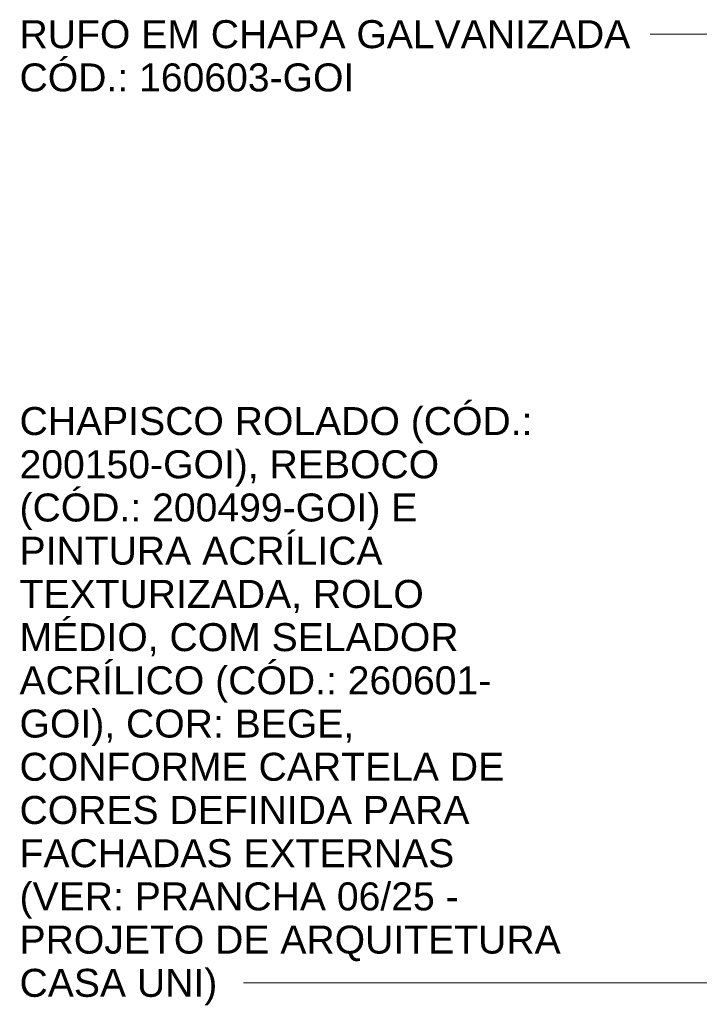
# Model space of a CAD drawing. Header units: millimetres. Extents: x 6528 to 21779, y 617 to 11154.
# Tile 14 of 106: x 6528 to 8275, y 6160 to 8692. Entities that reach past the tile are written whole.
import ezdxf

# ---------------------------------------------------------------- set-up
doc = ezdxf.new("R2010")
doc.units = ezdxf.units.MM
doc.layers.add('G-ANNO-TEXT', color=7, linetype='Continuous', lineweight=9)
doc.styles.add('Arial', font='arial.ttf', dxfattribs={"height": 72})

msp = doc.modelspace()

# ---------------------------------------------------------------- linework, layer by layer
at = {"layer": 'G-ANNO-TEXT'}
for p, q in [((8151, 8655.2), (8148.4, 8655.2)), ((10083, 8655.2), (8151, 8655.2)), ((8201.1, 6215.6), (7103.3, 6215.6)), ((10460.4, 6215.6), (8201.1, 6215.6))]:
    msp.add_line(p, q, dxfattribs=at)

# ---------------------------------------------------------------- texts
at = {"layer": 'G-ANNO-TEXT', "char_height": 72, "attachment_point": 1, "style": 'Arial'}
for s, insert, width in [('RUFO EM CHAPA GALVANIZADA', (6527.3, 8691.2), 1866.329), ('CÓD.: 160603-GOI', (6527.3, 8580), 1019.746), ('CHAPISCO ROLADO (CÓD.:', (6527.3, 7696.3), 1561.687), ('200150-GOI), REBOCO', (6527.3, 7585.1), 1279.493), ('(CÓD.: 200499-GOI) E', (6527.3, 7474), 1208.945), ('PINTURA ACRÍLICA', (6527.3, 7362.9), 1099.915), ('TEXTURIZADA, ROLO', (6527.3, 7251.8), 1234.599), ('MÉDIO, COM SELADOR', (6527.3, 7140.6), 1337.215), ('ACRÍLICO (CÓD.: 260601-', (6527.3, 7029.5), 1433.417), ('GOI), COR: BEGE,', (6527.3, 6918.4), 1013.333), ('CONFORME CARTELA DE', (6527.3, 6807.3), 1484.725), ('CORES DEFINIDA PARA', (6527.3, 6696.1), 1369.282), ('FACHADAS EXTERNAS', (6527.3, 6585), 1334.008), ('(VER: PRANCHA 06/25 - ', (6527.3, 6473.9), 1372.489), ('PROJETO DE ARQUITETURA ', (6527.3, 6362.8), 1686.751), ('CASA UNI)', (6527.3, 6251.6), 599.662)]:
    msp.add_mtext(s, dxfattribs=dict(at, insert=insert, width=width))

doc.saveas('drawing.dxf')
